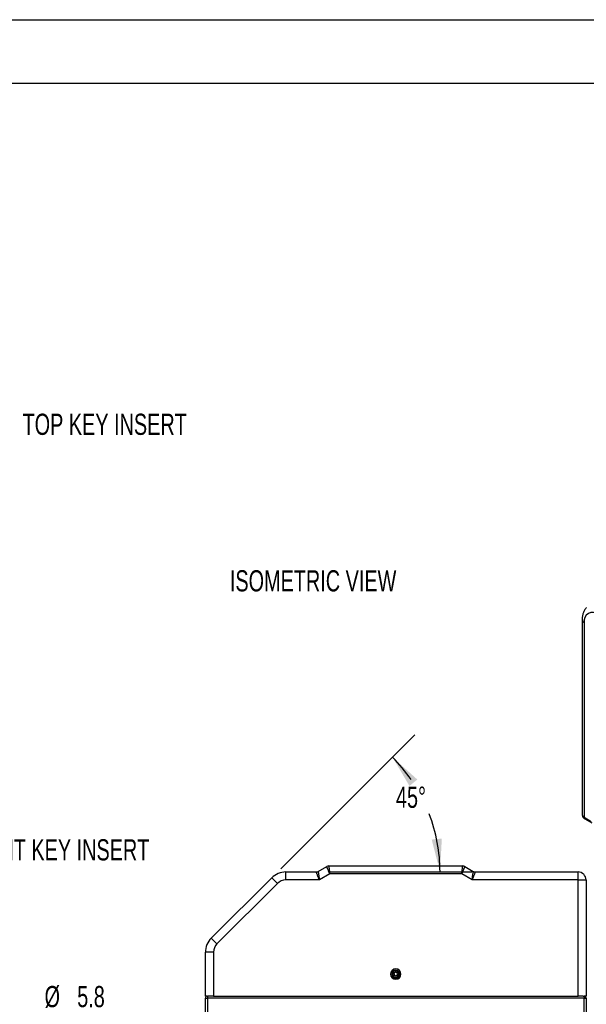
# Model space of a CAD drawing. Header units: millimetres. Extents: x 0 to 699, y 0 to 540.
# Tile 38 of 54: x 408 to 549, y 294 to 540. Entities that reach past the tile are written whole.
import ezdxf

# ---------------------------------------------------------------- set-up
doc = ezdxf.new("R2010")
doc.units = ezdxf.units.MM
doc.header["$LTSCALE"] = 2.5
doc.layers.add('DIMENSIONS', color=140, linetype='Continuous', lineweight=25)
doc.layers.add('TEXT', color=140, linetype='Continuous', lineweight=25)
doc.styles.add('SLDTEXTSTYLE0', font='TXT', dxfattribs={"width": 0.7})
doc.dimstyles.new('SLDDIMSTYLE5', dxfattribs={"dimtxt": 5.39502, "dimasz": 8.255, "dimexe": 0, "dimexo": 0.0625, "dimgap": 1.348755, "dimtad": 0, "dimtih": 1, "dimtoh": 1, "dimdec": 1, "dimrnd": 1e-09, "dimzin": 12, "dimdsep": 46, "dimtxsty": 'SLDTEXTSTYLE0', "dimsah": 1, "dimcen": 0, "dimadec": 0, "dimazin": 3, "dimtfac": 1, "dimtdec": 1, "dimtofl": 0, "dimtmove": 0, "dimatfit": 3, "dimfxl": 0, "dimfrac": 2, "dimtolj": 1, "dimtzin": 12, "dimarcsym": 0})
doc.dimstyles.new('SLDDIMSTYLE6', dxfattribs={"dimtxt": 5.39502, "dimasz": 8.255, "dimexe": 0, "dimexo": 0.0625, "dimgap": 1.348755, "dimtad": 0, "dimtih": 1, "dimtoh": 1, "dimdec": 4, "dimlfac": 2.5, "dimzin": 12, "dimdsep": 46, "dimtxsty": 'SLDTEXTSTYLE0', "dimsah": 1, "dimcen": 0.09, "dimadec": 0, "dimazin": 3, "dimtfac": 1, "dimtdec": 0, "dimtofl": 0, "dimtmove": 0, "dimatfit": 3, "dimfxl": 0, "dimfrac": 2, "dimtolj": 1, "dimtzin": 12, "dimarcsym": 0})

# ---------------------------------------------------------------- blocks, each defined once
blk = doc.blocks.new('_D_20')
at = {"layer": 'DIMENSIONS'}
for p, q in [((415.98, 290.34), (414.17, 290.34)), ((414.17, 290.34), (414.17, 281.76)), ((432.01, 290.34), (433.82, 290.34)), ((433.82, 290.34), (433.82, 281.76)), ((414.17, 281.76), (415.98, 281.76)), ((433.82, 281.76), (432.01, 281.76)), ((448.23, 273.93), (443.42, 273.93)), ((463.26, 258.89), (448.23, 273.93))]:
    blk.add_line(p, q, dxfattribs=at)
blk.add_solid([(463.26, 258.89), (458.33, 265.63), (456.53, 263.83)], dxfattribs=at)
at = {"layer": 'DIMENSIONS', "char_height": 5.292, "attachment_point": 1, "style": 'SLDTEXTSTYLE0'}
for s, insert in [('%%c', (414.15, 298.36)), ('5.8', (422.3, 298.36)), ('0.23', (415.98, 288.58)), ('FOR M5', (410.28, 278.8)), ('SCREWS', (408.54, 270.23)), ('(2X)', (416.13, 261.65))]:
    blk.add_mtext(s, dxfattribs=dict(at, insert=insert))
blk = doc.blocks.new('_D_23')
at = {"layer": 'DIMENSIONS'}
for p, q in [((473.1, 327.62), (506.61, 361.14)), ((485.12, 326.84), (520.82, 326.84))]:
    blk.add_line(p, q, dxfattribs=at)
for start, end in [(34.6574, 45), (0, 20.9339)]:
    blk.add_arc((472.31, 326.84), 40.56, start, end, dxfattribs=at)
for points in [[(501, 355.53), (505.24, 348.33), (507.2, 349.94)], [(512.88, 326.84), (513.32, 335.18), (510.79, 334.93)]]:
    blk.add_solid(points, dxfattribs=at)
at = {"layer": 'DIMENSIONS', "insert": (501.87, 348.16), "char_height": 5.292, "attachment_point": 1, "style": 'SLDTEXTSTYLE0'}
blk.add_mtext('45°', dxfattribs=at)

msp = doc.modelspace()

# ---------------------------------------------------------------- linework, layer by layer
at = {"color": 7, "linetype": 'Continuous'}
msp.add_line((0.006175, 539.756685), (698.506175, 539.756685), dxfattribs=at)
for p, q in [((548.356967, 389.826927), (548.356967, 341.174704)), ((548.845123, 389.146587), (548.845123, 340.494364)), ((548.845123, 340.494364), (550.61289, 339.473853)), ((549.017746, 340.112826), (550.785513, 339.092316)), ((482.448965, 326.976373), (484.58294, 328.208424)), ((485.08294, 328.342399), (518.547042, 328.342399)), ((519.047042, 328.208424), (521.181016, 326.976373)), ((455.779457, 310.306865), (470.850525, 325.377933)), ((472.264738, 323.963719), (470.850525, 325.377933)), ((474.386059, 324.842399), (474.386059, 326.842399)), ((474.386059, 326.842399), (480.314991, 326.842399)), ((482.752813, 324.842399), (474.386059, 324.842399)), ((480.314991, 326.842399), (481.948965, 326.842399)), ((485.350889, 326.342399), (482.752813, 324.842399)), ((518.279092, 326.342399), (485.350889, 326.342399)), ((520.877169, 324.842399), (518.279092, 326.342399)), ((547.314991, 324.842399), (520.877169, 324.842399)), ((521.681016, 326.842399), (523.314991, 326.842399)), ((523.314991, 326.842399), (547.314991, 326.842399)), ((547.314991, 324.842399), (547.314991, 326.842399)), ((547.314991, 295.842399), (547.314991, 324.842399)), ((547.314991, 324.842399), (549.314991, 324.842399)), ((549.314991, 324.842399), (549.314991, 295.842399)), ((472.264738, 323.963719), (457.19367, 308.892651)), ((457.19367, 308.892651), (455.779457, 310.306865)), ((454.314991, 295.842399), (454.314991, 306.771331)), ((456.314991, 306.771331), (454.314991, 306.771331)), ((456.314991, 306.771331), (456.314991, 295.842399)), ((500.814991, 301.342399), (500.514991, 301.342399)), ((500.814991, 301.342399), (500.816482, 301.342399)), ((500.854819, 301.342399), (500.816482, 301.342399)), ((500.854819, 301.342399), (501.053328, 301.342399)), ((502.775163, 301.342399), (502.576653, 301.342399)), ((502.775163, 301.342399), (502.8135, 301.342399)), ((502.814991, 301.342399), (502.8135, 301.342399)), ((502.814991, 301.342399), (503.114991, 301.342399)), ((454.814991, 295.842399), (454.314991, 295.842399)), ((454.314991, 101.842399), (454.314991, 295.342399)), ((454.314991, 295.342399), (454.814991, 295.342399)), ((454.814991, 295.842399), (454.992115, 295.842399)), ((454.814991, 295.842399), (454.814991, 295.342399)), ((454.814991, 295.342399), (454.814991, 101.842399)), ((548.814991, 295.342399), (454.814991, 295.342399)), ((456.314991, 295.842399), (454.992115, 295.842399)), ((456.314991, 295.842399), (547.314991, 295.842399)), ((548.637866, 295.842399), (547.314991, 295.842399)), ((548.637866, 295.842399), (548.814991, 295.842399)), ((548.814991, 295.842399), (548.814991, 295.342399)), ((549.314991, 295.842399), (548.814991, 295.842399)), ((548.814991, 101.842399), (548.814991, 295.342399)), ((548.814991, 295.342399), (549.314991, 295.342399)), ((549.314991, 295.342399), (549.314991, 101.842399))]:
    msp.add_line(p, q)
for centre, radius, start, end in [((551.000495, 389.496223), 2.183546, 50.79671476, 189.21403699), ((549.153924, 389.88344), 0.798944, 184.0421698, 247.26238868), ((549.191063, 341.257881), 0.838232, 185.69479925, 245.62534171), ((549.241527, 340.443894), 0.399605, 172.74417044, 235.94364916), ((485.08294, 327.342399), 1, 90, 120), ((518.547042, 327.342399), 1, 60, 90), ((474.386059, 321.842399), 5, 90, 135), ((474.386059, 321.842399), 3, 90, 135), ((481.948965, 327.842399), 1, 270, 300), ((521.681016, 327.842399), 1, 240, 270), ((547.314991, 324.842399), 2, 0, 90), ((459.314991, 306.771331), 5, 135, 180), ((459.314991, 306.771331), 3, 135, 180), ((501.814991, 301.342399), 1.3, 0, 180), ((501.814991, 301.342399), 1.3, 180, 0), ((501.814991, 301.342399), 1, 0, 180), ((501.814991, 301.342399), 1, 180, 0), ((501.814991, 301.342399), 0.998509, 0, 180), ((501.814991, 301.342399), 0.998509, 180, 0), ((501.814991, 301.342399), 0.960172, 0, 180), ((501.814991, 301.342399), 0.960172, 180, 0), ((501.814991, 301.342399), 0.761663, 0, 180), ((501.814991, 301.342399), 0.761663, 180, 0), ((501.814991, 301.342399), 0.45, 0, 180), ((501.814991, 301.342399), 0.45, 180, 0), ((454.814991, 295.342399), 0.5, 90, 180), ((548.814991, 295.342399), 0.5, 0, 90)]:
    msp.add_arc(centre, radius, start, end)
for points, knots in [([(549.456519, 392.942536), (549.304732, 392.763774), (548.987936, 392.390681), (548.658235, 391.70021), (548.432844, 390.910436), (548.361529, 390.268686), (548.357677, 389.895676), (548.356967, 389.826927)], [0, 0, 0, 0, 0.2130674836, 0.4446929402, 0.6857902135, 0.9420886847, 1, 1, 1, 1]), ([(548.376361, 341.171549), (548.378161, 341.062785), (548.382236, 340.816571), (548.573209, 340.478971), (548.803407, 340.24617), (548.967022, 340.144382), (549.017746, 340.112826)], [0, 0, 0, 0, 0.2467822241, 0.5586522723, 0.8631729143, 1, 1, 1, 1]), ([(485.350889, 326.342399), (485.333197, 326.385367), (485.299114, 326.468141), (485.250127, 326.587), (485.205419, 326.695544), (485.165042, 326.793671), (485.128972, 326.881422), (485.097125, 326.958957), (485.026071, 327.131772), (484.923967, 327.379455), (484.815816, 327.642701), (484.737299, 327.833117), (484.680306, 327.971135), (484.63615, 328.078257), (484.605276, 328.153472), (484.586368, 328.199901), (484.584075, 328.205601), (484.58294, 328.208424)], [0, 0, 0, 0, 0.0442046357, 0.0851566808, 0.1228559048, 0.1573021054, 0.1884951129, 0.2164347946, 0.2411210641, 0.3780757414, 0.501357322, 0.5884444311, 0.6739134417, 0.7577830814, 0.8400731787, 0.9208047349, 1, 1, 1, 1]), ([(485.08294, 328.342399), (485.083066, 328.341512), (485.08332, 328.339729), (485.085348, 328.325213), (485.088577, 328.301764), (485.09313, 328.268346), (485.098972, 328.225066), (485.106114, 328.17179), (485.114552, 328.108522), (485.124288, 328.035312), (485.13532, 327.952281), (485.14765, 327.859607), (485.16842, 327.704137), (485.202096, 327.45394), (485.242186, 327.153158), (485.279453, 326.876528), (485.312396, 326.630588), (485.337237, 326.444609), (485.350889, 326.342399)], [0, 0, 0, 0, 0.0430212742, 0.0864974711, 0.1304323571, 0.1748295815, 0.2196926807, 0.2650250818, 0.3108301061, 0.3571109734, 0.4038708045, 0.4511126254, 0.4988393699, 0.6220929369, 0.7590458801, 0.8216723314, 0.9019951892, 1, 1, 1, 1]), ([(518.279092, 326.342399), (518.285254, 326.388456), (518.297125, 326.477182), (518.31413, 326.604611), (518.329684, 326.720966), (518.34378, 326.826135), (518.356418, 326.920165), (518.367606, 327.003236), (518.392479, 327.188425), (518.427895, 327.453977), (518.465856, 327.736031), (518.493067, 327.940194), (518.512718, 328.088218), (518.528039, 328.203065), (518.538909, 328.283641), (518.545749, 328.333303), (518.546613, 328.339386), (518.547042, 328.342399)], [0, 0, 0, 0, 0.0442046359, 0.0851566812, 0.1228559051, 0.1573021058, 0.1884951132, 0.2164347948, 0.2411210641, 0.3780757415, 0.501357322, 0.5884444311, 0.6739134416, 0.7577830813, 0.8400731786, 0.9208047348, 1, 1, 1, 1]), ([(519.047042, 328.208424), (519.046707, 328.207593), (519.046036, 328.205922), (519.040534, 328.192337), (519.031606, 328.170415), (519.01884, 328.139198), (519.00226, 328.098795), (518.981806, 328.049085), (518.95748, 327.990075), (518.929306, 327.921805), (518.897345, 327.844382), (518.861686, 327.757959), (518.801939, 327.612933), (518.706005, 327.379418), (518.590333, 327.098888), (518.484292, 326.840686), (518.389851, 326.611224), (518.318374, 326.437741), (518.279092, 326.342399)], [0, 0, 0, 0, 0.0430212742, 0.0864974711, 0.1304323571, 0.1748295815, 0.2196926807, 0.2650250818, 0.3108301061, 0.3571109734, 0.4038708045, 0.4511126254, 0.4988393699, 0.622092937, 0.7590458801, 0.8216723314, 0.9019951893, 1, 1, 1, 1]), ([(482.752813, 324.842399), (482.73433, 324.888449), (482.698736, 324.977132), (482.647719, 325.104562), (482.60106, 325.220913), (482.558773, 325.326078), (482.52086, 325.420103), (482.487301, 325.503165), (482.413, 325.687568), (482.307178, 325.95198), (482.178476, 326.271054), (482.076398, 326.525782), (482.009521, 326.691619), (481.972275, 326.784525), (481.952636, 326.833363), (481.950185, 326.839397), (481.948965, 326.842399)], [0, 0, 0, 0, 0.04563865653, 0.08788904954, 0.12675115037, 0.16222500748, 0.19431077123, 0.22300873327, 0.24831939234, 0.3878625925, 0.51200849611, 0.64384027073, 0.76814304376, 0.84635729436, 0.92358100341, 1, 1, 1, 1]), ([(482.448965, 326.976373), (482.449075, 326.975576), (482.449296, 326.973979), (482.451112, 326.96105), (482.454048, 326.940361), (482.458218, 326.911139), (482.463586, 326.873594), (482.474845, 326.79478), (482.496903, 326.638513), (482.535879, 326.366835), (482.583938, 326.026129), (482.630028, 325.706321), (482.671395, 325.411764), (482.708771, 325.149403), (482.737184, 324.951348), (482.752813, 324.842399)], [0, 0, 0, 0, 0.0381386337, 0.0764562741, 0.1149767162, 0.1537233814, 0.1927192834, 0.2319869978, 0.3562761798, 0.4881205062, 0.6122526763, 0.7518085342, 0.8161089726, 0.89884246, 1, 1, 1, 1]), ([(520.877169, 324.842399), (520.884187, 324.891521), (520.897703, 324.98612), (520.917236, 325.121985), (520.935003, 325.246078), (520.950965, 325.358297), (520.965144, 325.458682), (520.977612, 325.547395), (521.005467, 325.744243), (521.046028, 326.026142), (521.094105, 326.366819), (521.133068, 326.638459), (521.158069, 326.815517), (521.172266, 326.914598), (521.179677, 326.966712), (521.180571, 326.973164), (521.181016, 326.976373)], [0, 0, 0, 0, 0.0456386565, 0.0878890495, 0.1267511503, 0.1622250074, 0.1943107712, 0.2230087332, 0.2483193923, 0.3878625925, 0.5120084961, 0.6438402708, 0.7681430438, 0.8463572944, 0.9235810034, 1, 1, 1, 1]), ([(521.681016, 326.842399), (521.680713, 326.841653), (521.680105, 326.840159), (521.675213, 326.828055), (521.667412, 326.80867), (521.656412, 326.781278), (521.642289, 326.746079), (521.612632, 326.672194), (521.553601, 326.525834), (521.451516, 326.271067), (521.322784, 325.951977), (521.202795, 325.651969), (521.091342, 325.376192), (520.992529, 325.130293), (520.918108, 324.944566), (520.877169, 324.842399)], [0, 0, 0, 0, 0.03813863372, 0.07645627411, 0.1149767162, 0.15372338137, 0.19271928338, 0.23198699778, 0.3562761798, 0.48812050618, 0.61225267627, 0.75180853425, 0.81610897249, 0.8988424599, 1, 1, 1, 1]), ([(521.181016, 326.976373), (521.210422, 326.960542), (521.267299, 326.92992), (521.35598, 326.894856), (521.416189, 326.878488), (521.4452, 326.870601)], [0, 0, 0, 0, 0.3567677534, 0.6900598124, 1, 1, 1, 1])]:
    msp.add_open_spline(points, degree=3, knots=knots)
at = {"layer": 'TEXT'}
msp.add_line((15.875, 523.875), (682.625, 523.875), dxfattribs=at)

# ---------------------------------------------------------------- texts
at = {"layer": 'DIMENSIONS', "char_height": 5.29166667, "attachment_point": 1, "style": 'SLDTEXTSTYLE0'}
for s, insert in [('TOP KEY INSERT', (408.654093, 441.327406)), ('ISOMETRIC VIEW', (460.410422, 402.223193)), ('FRONT KEY INSERT', (392.433357, 335.021287))]:
    msp.add_mtext(s, dxfattribs=dict(at, insert=insert))

# ---------------------------------------------------------------- dimensions: what is measured, and where the dimension line sits
at = {"layer": 'DIMENSIONS'}
dim = msp.add_angular_dim_2l(base=(512.20483, 334.211754), line1=((470.850525, 325.377933), (455.779457, 310.306865)), line2=((481.948965, 326.842399), (474.386059, 326.842399)), dimstyle='SLDDIMSTYLE6', dxfattribs=at)
dim.commit()
dim.dimension.update_dxf_attribs({"geometry": '_D_23', "text_midpoint": (508.270414, 345.623084), "dimtype": 162})
dim = msp.add_diameter_dim_2p(p1=(467.3656, 254.791789), p2=(463.264381, 258.893008), text='<>\\PFOR M5\\PSCREWS\\P(2X)', dimstyle='SLDDIMSTYLE5', dxfattribs=at)
dim.commit()
dim.dimension.update_dxf_attribs({"geometry": '_D_20', "text_midpoint": (423.99422, 276.71401), "dimtype": 163})

doc.saveas('drawing.dxf')
